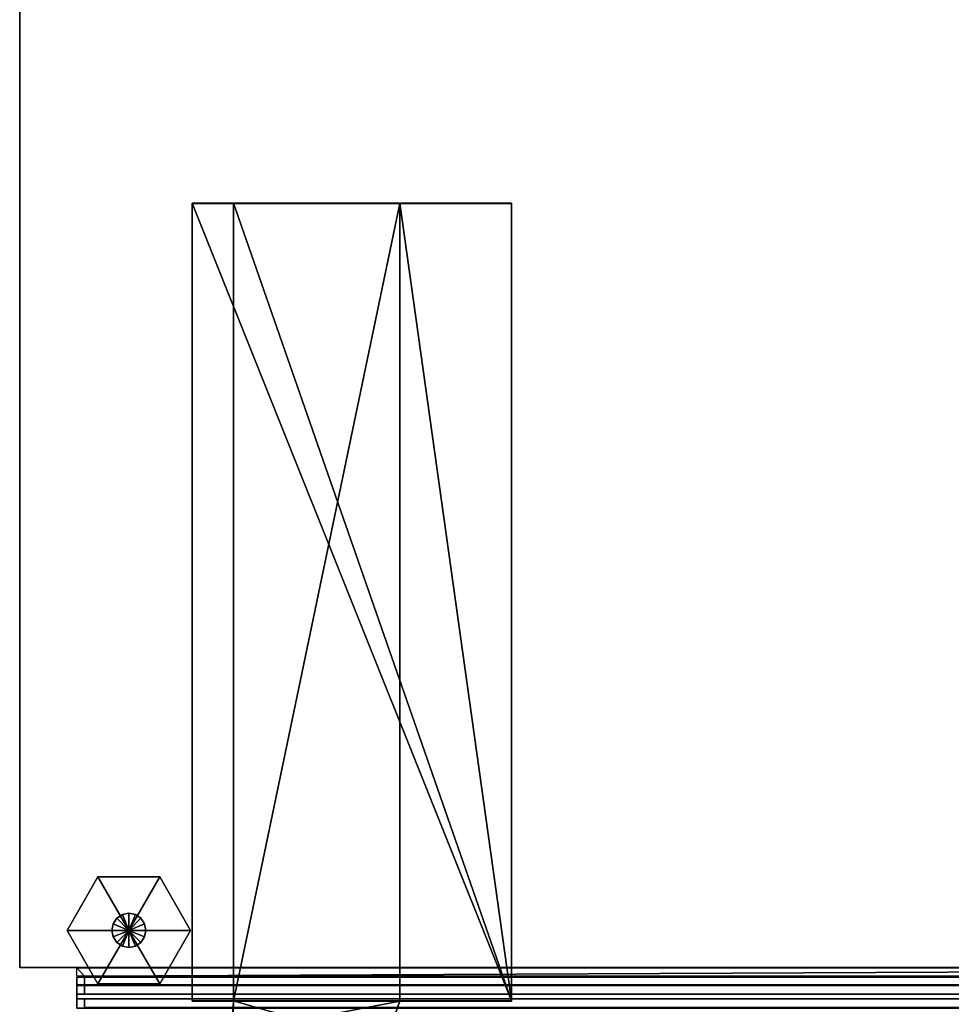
# Model space of a CAD drawing. Extents: x -17.9 to 17.9, y -15.4 to 14.9.
# Tile 2 of 9: x -17.9 to -9, y -9.7 to -0.2. Entities that reach past the tile are written whole.
import ezdxf

# ---------------------------------------------------------------- set-up
doc = ezdxf.new("R2010")
doc.units = 0
doc.linetypes.add('SOLIDLINE', pattern=[0])
for name, color, linetype in [('BSH_B36CT80SNB_SYMBOL___Casters', 7, 'SOLIDLINE'), ('BSH_B36CT80SNB_SYMBOL___Doors', 7, 'SOLIDLINE'), ('BSH_B36CT80SNB_SYMBOL___Drawer', 7, 'SOLIDLINE'), ('BSH_B36CT80SNB_SYMBOL__Body', 7, 'SOLIDLINE')]:
    doc.layers.add(name, color=color, linetype=linetype)

msp = doc.modelspace()

# ---------------------------------------------------------------- linework, layer by layer
at = {"layer": 'BSH_B36CT80SNB_SYMBOL___Casters', "color": 7}
for points in [[(-17.1671, -8.48969, 0.709917), (-17.4641, -9.00415, 0.709917), (-16.8701, -9.00415, 0.709917)], [(-17.1671, -8.48969, 0.709917), (-17.1671, -8.48969, 0.327237), (-17.4641, -9.00415, 0.327237), (-17.4641, -9.00415, 0.709917)], [(-17.1671, -8.48969, 0.327237), (-16.8701, -9.00415, 0.327237), (-17.4641, -9.00415, 0.327237)], [(-16.5731, -8.48969, 0.709917), (-17.1671, -8.48969, 0.709917), (-16.8701, -9.00415, 0.709917)], [(-16.5731, -8.48969, 0.709917), (-16.5731, -8.48969, 0.327237), (-17.1671, -8.48969, 0.327237), (-17.1671, -8.48969, 0.709917)], [(-16.5731, -8.48969, 0.327237), (-16.8701, -9.00415, 0.327237), (-17.1671, -8.48969, 0.327237)], [(-16.276, -9.00415, 0.709917), (-16.5731, -8.48969, 0.709917), (-16.8701, -9.00415, 0.709917)], [(-16.276, -9.00415, 0.327237), (-16.8701, -9.00415, 0.327237), (-16.5731, -8.48969, 0.327237)], [(-16.276, -9.00415, 0.709917), (-16.276, -9.00415, 0.327237), (-16.5731, -8.48969, 0.327237), (-16.5731, -8.48969, 0.709917)], [(-16.9859, -8.88835, 1.07602), (-16.9859, -8.88835, 0.709717), (-17.0214, -8.94148, 0.709717), (-17.0214, -8.94148, 1.07602)], [(-16.9859, -8.88835, 0.709717), (-16.8701, -9.00415, 0.709717), (-17.0214, -8.94148, 0.709717)], [(-16.9327, -8.85286, 1.07602), (-16.9327, -8.85286, 0.709717), (-16.9859, -8.88835, 0.709717), (-16.9859, -8.88835, 1.07602)], [(-16.9327, -8.85286, 0.709717), (-16.8701, -9.00415, 0.709717), (-16.9859, -8.88835, 0.709717)], [(-16.8701, -8.84039, 1.07602), (-16.8701, -8.84039, 0.709717), (-16.9327, -8.85286, 0.709717), (-16.9327, -8.85286, 1.07602)], [(-16.8701, -8.84039, 0.709717), (-16.8701, -9.00415, 0.709717), (-16.9327, -8.85286, 0.709717)], [(-16.8074, -8.85286, 1.07602), (-16.8074, -8.85286, 0.709717), (-16.8701, -8.84039, 0.709717), (-16.8701, -8.84039, 1.07602)], [(-16.8074, -8.85286, 0.709717), (-16.8701, -9.00415, 0.709717), (-16.8701, -8.84039, 0.709717)], [(-16.7543, -8.88835, 0.709717), (-16.8701, -9.00415, 0.709717), (-16.8074, -8.85286, 0.709717)], [(-16.7188, -8.94148, 0.709717), (-16.8701, -9.00415, 0.709717), (-16.7543, -8.88835, 0.709717)], [(-16.7543, -8.88835, 1.07602), (-16.7543, -8.88835, 0.709717), (-16.8074, -8.85286, 0.709717), (-16.8074, -8.85286, 1.07602)], [(-16.7188, -8.94148, 1.07602), (-16.7188, -8.94148, 0.709717), (-16.7543, -8.88835, 0.709717), (-16.7543, -8.88835, 1.07602)], [(-17.0214, -8.94148, 1.07602), (-17.0214, -8.94148, 0.709717), (-17.0338, -9.00415, 0.709717), (-17.0338, -9.00415, 1.07602)], [(-17.0214, -8.94148, 0.709717), (-16.8701, -9.00415, 0.709717), (-17.0338, -9.00415, 0.709717)], [(-16.7063, -9.00415, 0.709717), (-16.8701, -9.00415, 0.709717), (-16.7188, -8.94148, 0.709717)], [(-16.7063, -9.00415, 1.07602), (-16.7063, -9.00415, 0.709717), (-16.7188, -8.94148, 0.709717), (-16.7188, -8.94148, 1.07602)], [(-17.4641, -9.00415, 0.709917), (-17.1671, -9.51861, 0.709917), (-16.8701, -9.00415, 0.709917)], [(-17.4641, -9.00415, 0.709917), (-17.4641, -9.00415, 0.327237), (-17.1671, -9.51861, 0.327237), (-17.1671, -9.51861, 0.709917)], [(-17.4641, -9.00415, 0.327237), (-16.8701, -9.00415, 0.327237), (-17.1671, -9.51861, 0.327237)], [(-17.1671, -9.51861, 0.709917), (-16.5731, -9.51861, 0.709917), (-16.8701, -9.00415, 0.709917)], [(-17.1671, -9.51861, 0.327237), (-16.8701, -9.00415, 0.327237), (-16.5731, -9.51861, 0.327237)], [(-17.0338, -9.00415, 1.07602), (-17.0338, -9.00415, 0.709717), (-17.0214, -9.06681, 0.709717), (-17.0214, -9.06681, 1.07602)], [(-17.0338, -9.00415, 0.709717), (-16.8701, -9.00415, 0.709717), (-17.0214, -9.06681, 0.709717)], [(-17.0214, -9.06681, 0.709717), (-16.8701, -9.00415, 0.709717), (-16.9859, -9.11994, 0.709717)], [(-17.0214, -9.06681, 1.07602), (-17.0214, -9.06681, 0.709717), (-16.9859, -9.11994, 0.709717), (-16.9859, -9.11994, 1.07602)], [(-16.9859, -9.11994, 0.709717), (-16.8701, -9.00415, 0.709717), (-16.9327, -9.15544, 0.709717)], [(-16.9327, -9.15544, 0.709717), (-16.8701, -9.00415, 0.709717), (-16.8701, -9.1679, 0.709717)], [(-16.5731, -9.51861, 0.709917), (-16.276, -9.00415, 0.709917), (-16.8701, -9.00415, 0.709917)], [(-16.5731, -9.51861, 0.327237), (-16.8701, -9.00415, 0.327237), (-16.276, -9.00415, 0.327237)], [(-16.7188, -9.06681, 0.709717), (-16.8701, -9.00415, 0.709717), (-16.7063, -9.00415, 0.709717)], [(-16.7543, -9.11994, 0.709717), (-16.8701, -9.00415, 0.709717), (-16.7188, -9.06681, 0.709717)], [(-16.8074, -9.15544, 0.709717), (-16.8701, -9.00415, 0.709717), (-16.7543, -9.11994, 0.709717)], [(-16.8701, -9.1679, 0.709717), (-16.8701, -9.00415, 0.709717), (-16.8074, -9.15544, 0.709717)], [(-16.7543, -9.11994, 1.07602), (-16.7543, -9.11994, 0.709717), (-16.7188, -9.06681, 0.709717), (-16.7188, -9.06681, 1.07602)], [(-16.7188, -9.06681, 1.07602), (-16.7188, -9.06681, 0.709717), (-16.7063, -9.00415, 0.709717), (-16.7063, -9.00415, 1.07602)], [(-16.5731, -9.51861, 0.709917), (-16.5731, -9.51861, 0.327237), (-16.276, -9.00415, 0.327237), (-16.276, -9.00415, 0.709917)], [(-16.9859, -9.11994, 1.07602), (-16.9859, -9.11994, 0.709717), (-16.9327, -9.15544, 0.709717), (-16.9327, -9.15544, 1.07602)], [(-16.9327, -9.15544, 1.07602), (-16.9327, -9.15544, 0.709717), (-16.8701, -9.1679, 0.709717), (-16.8701, -9.1679, 1.07602)], [(-16.8701, -9.1679, 1.07602), (-16.8701, -9.1679, 0.709717), (-16.8074, -9.15544, 0.709717), (-16.8074, -9.15544, 1.07602)], [(-16.8074, -9.15544, 1.07602), (-16.8074, -9.15544, 0.709717), (-16.7543, -9.11994, 0.709717), (-16.7543, -9.11994, 1.07602)], [(-17.1671, -9.51861, 0.709917), (-17.1671, -9.51861, 0.327237), (-16.5731, -9.51861, 0.327237), (-16.5731, -9.51861, 0.709917)]]:
    msp.add_3dface(points, dxfattribs=at)
at = {"layer": 'BSH_B36CT80SNB_SYMBOL___Doors', "color": 7}
for points in [[(-0.433964, -9.4535, 27.704), (-0.433964, -9.53612, 27.704), (-17.3717, -9.53612, 27.704), (-17.3717, -9.4535, 27.704)], [(-17.3717, -9.4535, 27.704), (-17.3717, -9.53612, 27.704), (-17.3717, -9.53612, 69.2829), (-17.3717, -9.4535, 69.2829)], [(-17.3717, -9.53612, 69.2829), (-0.433964, -9.53612, 69.2829), (-0.433964, -9.4535, 69.2829), (-17.3717, -9.4535, 69.2829)], [(-0.433964, -9.4535, 27.704), (-17.3717, -9.4535, 27.704), (-17.3717, -9.4535, 69.2829), (-0.433964, -9.4535, 69.2829)], [(-17.3717, -9.53612, 27.704), (-17.2963, -9.53612, 27.7793), (-17.2963, -9.53612, 69.2075), (-17.3717, -9.53612, 69.2829)], [(-17.3717, -9.53612, 69.2829), (-17.2963, -9.53612, 69.2075), (-0.509316, -9.53612, 69.2075), (-0.433964, -9.53612, 69.2829)], [(-0.433964, -9.53612, 27.704), (-0.509316, -9.53612, 27.7793), (-17.2963, -9.53612, 27.7793), (-17.3717, -9.53612, 27.704)], [(-17.2963, -9.53612, 27.7793), (-17.2963, -9.61909, 27.7793), (-17.2963, -9.61909, 69.2075), (-17.2963, -9.53612, 69.2075)], [(-17.2963, -9.53612, 69.2075), (-17.2963, -9.61909, 69.2075), (-0.509316, -9.61909, 69.2075), (-0.509316, -9.53612, 69.2075)], [(-0.509316, -9.53612, 27.7793), (-0.509316, -9.61909, 27.7793), (-17.2963, -9.61909, 27.7793), (-17.2963, -9.53612, 27.7793)], [(-17.3717, -9.61909, 27.704), (-17.3717, -9.75315, 27.704), (-17.3717, -9.75315, 69.2829), (-17.3717, -9.61909, 69.2829)], [(-17.3717, -9.61909, 69.2829), (-17.3717, -9.75315, 69.2829), (-0.433964, -9.75315, 69.2829), (-0.433964, -9.61909, 69.2829)], [(-0.433964, -9.61909, 27.704), (-0.433964, -9.75315, 27.704), (-17.3717, -9.75315, 27.704), (-17.3717, -9.61909, 27.704)], [(-17.3717, -9.61909, 69.2829), (-17.2963, -9.61909, 69.2075), (-17.2963, -9.61909, 27.7793), (-17.3717, -9.61909, 27.704)], [(-0.433964, -9.61909, 69.2829), (-0.509316, -9.61909, 69.2075), (-17.2963, -9.61909, 69.2075), (-17.3717, -9.61909, 69.2829)], [(-17.3717, -9.61909, 27.704), (-17.2963, -9.61909, 27.7793), (-0.509316, -9.61909, 27.7793), (-0.433964, -9.61909, 27.704)]]:
    msp.add_3dface(points, dxfattribs=at)
at = {"layer": 'BSH_B36CT80SNB_SYMBOL___Drawer', "color": 7}
for points in [[(-0.000751, -9.36338, 2.33287), (-0.000751, -9.446, 2.33287), (-17.3717, -9.446, 2.33287), (-17.3717, -9.36338, 2.33287)], [(-0.000751, -9.36338, 2.33287), (-17.3717, -9.36338, 2.33287), (-17.2963, -9.446, 2.40822)], [(-0.000751, -9.36338, 2.33287), (-17.2963, -9.446, 2.40822), (-0.000751, -9.446, 26.4183)], [(-0.000751, -9.446, 2.33287), (-0.000751, -9.446, 2.40822), (-17.2963, -9.446, 2.40822), (-17.3717, -9.446, 2.33287)], [(-0.000751, -9.446, 2.40822), (-0.000751, -9.52897, 2.40822), (-17.2963, -9.52897, 2.40822), (-17.2963, -9.446, 2.40822)], [(-17.2963, -9.446, 2.40822), (-17.2963, -9.52897, 2.40822), (-17.2963, -9.52897, 26.4183), (-17.2963, -9.446, 26.4183)], [(-0.000751, -9.446, 26.4183), (-17.2963, -9.446, 26.4183), (-17.2963, -9.52897, 26.4183), (-0.000751, -9.52897, 26.4183)], [(-0.000751, -9.446, 26.4183), (-17.2963, -9.446, 2.40822), (-17.2963, -9.446, 26.4183)], [(-0.000751, -9.52897, 2.33287), (-0.000751, -9.66303, 2.33287), (-17.3717, -9.66303, 2.33287), (-17.3717, -9.52897, 2.33287)], [(-17.3717, -9.52897, 2.33287), (-17.3717, -9.66303, 2.33287), (-17.3717, -9.66303, 26.4936), (-17.3717, -9.52897, 26.4936)], [(-0.000751, -9.52897, 26.4936), (-0.000751, -9.52897, 26.4183), (-17.2963, -9.52897, 26.4183), (-17.3717, -9.52897, 26.4936)], [(-17.3717, -9.52897, 26.4936), (-17.2963, -9.52897, 26.4183), (-17.2963, -9.52897, 2.40822), (-17.3717, -9.52897, 2.33287)], [(-0.000751, -9.52897, 2.33287), (-17.3717, -9.52897, 2.33287), (-17.2963, -9.52897, 2.40822), (-0.000751, -9.52897, 2.40822)], [(-0.000751, -9.52897, 26.4936), (-17.3717, -9.52897, 26.4936), (-17.3717, -9.66303, 26.4936), (-0.000751, -9.66303, 26.4936)], [(-0.000751, -9.66303, 2.33287), (-0.000751, -9.66303, 2.40822), (-17.2963, -9.66303, 2.40822), (-17.3717, -9.66303, 2.33287)], [(-17.3717, -9.66303, 2.33287), (-17.2963, -9.66303, 2.40822), (-17.2963, -9.66303, 26.4183), (-17.3717, -9.66303, 26.4936)], [(-0.000751, -9.66303, 26.4936), (-17.3717, -9.66303, 26.4936), (-17.2963, -9.66303, 26.4183), (-0.000751, -9.66303, 26.4183)], [(-0.000751, -9.66303, 2.40822), (-0.000751, -9.746, 2.40822), (-17.2963, -9.746, 2.40822), (-17.2963, -9.66303, 2.40822)], [(-0.000751, -9.746, 26.4183), (-0.000751, -9.66303, 26.4183), (-17.2963, -9.66303, 26.4183), (-17.2963, -9.746, 26.4183)], [(-17.2963, -9.746, 26.4183), (-17.2963, -9.66303, 26.4183), (-17.2963, -9.66303, 2.40822), (-17.2963, -9.746, 2.40822)]]:
    msp.add_3dface(points, dxfattribs=at)
at = {"layer": 'BSH_B36CT80SNB_SYMBOL__Body', "color": 7}
for points in [[(-17.9203, -9.36205, 0.856144), (-17.9203, 14.9267, 0.856144), (17.9203, 14.9267, 0.856144), (17.9203, -9.36205, 0.856144)], [(-17.9203, 14.9267, 71.6189), (-17.9203, -9.36205, 71.6189), (17.9203, -9.36205, 71.6189), (17.9203, 14.9267, 71.6189)], [(-17.9203, 14.9267, 0.856144), (-17.9203, -9.36205, 0.856144), (-17.9203, -9.36205, 71.6189), (-17.9203, 14.9267, 71.6189)], [(-16.2625, -9.68489, 71.709), (-16.2625, -2.01506, 71.709), (-16.2625, -2.01201, 70.8052), (-16.2625, -9.68183, 70.8052)], [(-15.8626, -2.01201, 70.8052), (-16.2625, -2.01201, 70.8052), (-16.2625, -2.01506, 71.709), (-15.8626, -2.01506, 71.709)], [(-13.1894, -9.68183, 70.8052), (-16.2625, -9.68183, 70.8052), (-16.2625, -2.01201, 70.8052)], [(-13.1894, -9.68183, 70.8052), (-16.2625, -2.01201, 70.8052), (-15.8626, -2.01201, 70.8052)], [(-15.8626, -2.01506, 71.709), (-16.2625, -2.01506, 71.709), (-16.2625, -9.68489, 71.709), (-15.8626, -9.68489, 71.709)], [(-15.8626, -2.01201, 70.8052), (-15.8626, -2.01506, 71.709), (-14.2653, -2.01506, 71.709), (-14.2653, -2.01201, 70.8052)], [(-14.2653, -2.01201, 70.8052), (-13.1894, -9.68183, 70.8052), (-15.8626, -2.01201, 70.8052)], [(-14.2653, -2.01506, 71.709), (-15.8626, -9.68489, 71.709), (-14.2653, -9.68489, 71.709)], [(-15.8626, -9.68489, 71.709), (-14.2653, -2.01506, 71.709), (-15.8626, -2.01506, 71.709)], [(-14.2653, -2.01506, 71.709), (-13.1894, -2.01506, 71.709), (-13.1894, -2.01201, 70.8052), (-14.2653, -2.01201, 70.8052)], [(-14.2653, -2.01201, 70.8052), (-13.1894, -2.01201, 70.8052), (-13.1894, -9.68183, 70.8052)], [(-14.2653, -9.68489, 71.709), (-13.1894, -9.68489, 71.709), (-13.1894, -2.01506, 71.709), (-14.2653, -2.01506, 71.709)], [(-13.1894, -9.68183, 70.8052), (-13.1894, -2.01201, 70.8052), (-13.1894, -2.01506, 71.709), (-13.1894, -9.68489, 71.709)], [(17.9203, -9.36205, 0.856144), (17.9203, -9.36205, 71.6189), (-17.9203, -9.36205, 71.6189), (-17.9203, -9.36205, 0.856144)], [(-15.8626, -9.68489, 71.709), (-16.2625, -9.68489, 71.709), (-16.2625, -9.68183, 70.8052), (-15.8626, -9.68183, 70.8052)], [(-14.2653, -9.68183, 70.8052), (-15.8626, -9.68183, 70.8052), (-16.2625, -9.68183, 70.8052)], [(-14.2653, -9.68183, 70.8052), (-16.2625, -9.68183, 70.8052), (-13.1894, -9.68183, 70.8052)], [(-15.8626, -9.68183, 70.8052), (-15.8708, -9.9735, 70.8052), (-15.8838, -9.99541, 71.709), (-15.8626, -9.68489, 71.709)], [(-14.2653, -9.68489, 71.709), (-15.8626, -9.68489, 71.709), (-15.8838, -9.99541, 71.709)], [(-14.2653, -9.68489, 71.709), (-15.8838, -9.99541, 71.709), (-14.4107, -10.1014, 71.709)], [(-14.4107, -10.1014, 70.8052), (-15.8708, -9.9735, 70.8052), (-15.8626, -9.68183, 70.8052)], [(-14.4107, -10.1014, 70.8052), (-15.8626, -9.68183, 70.8052), (-14.2653, -9.68183, 70.8052)], [(-14.2653, -9.68489, 71.709), (-14.4107, -10.1014, 71.709), (-14.4107, -10.1014, 70.8052), (-14.2653, -9.68183, 70.8052)], [(-14.2653, -9.68183, 70.8052), (-13.1894, -9.68183, 70.8052), (-13.1894, -9.68489, 71.709), (-14.2653, -9.68489, 71.709)]]:
    msp.add_3dface(points, dxfattribs=at)

doc.saveas('drawing.dxf')
